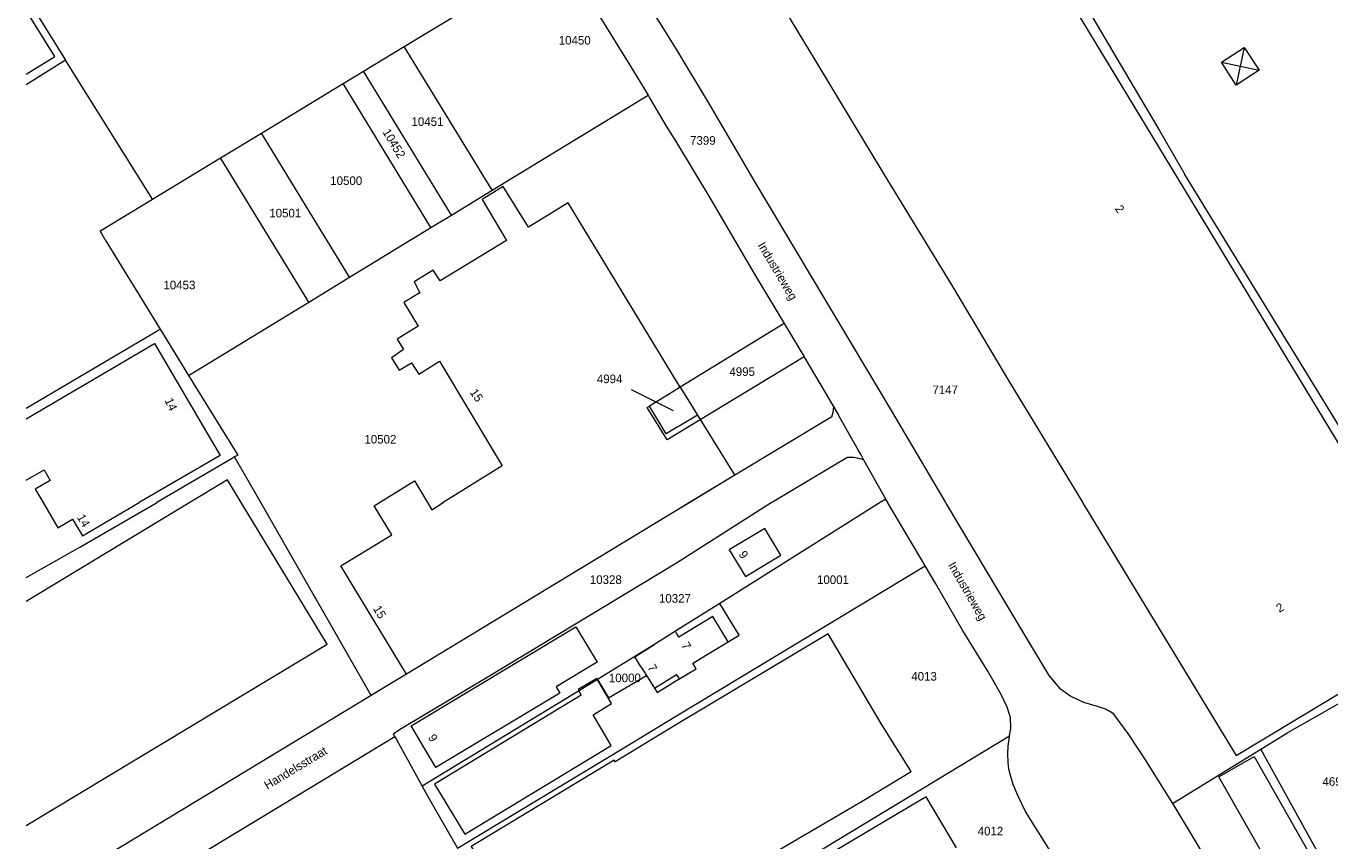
# Model space of a CAD drawing. Header units: metres. Extents: x 195864 to 198202, y 543264 to 544906.
# Tile 11 of 57: x 195864 to 196137, y 543929 to 544100. Entities that reach past the tile are written whole.
import ezdxf
from ezdxf.enums import TextEntityAlignment as Align

# ---------------------------------------------------------------- set-up
doc = ezdxf.new("R2010")
doc.units = ezdxf.units.M
doc.header["$MEASUREMENT"] = 0
for name, color, linetype, lineweight in [('Level 1', 7, 'Continuous', 0), ('Level 11', 7, 'Continuous', 0), ('Level 2', 7, 'Continuous', 0), ('Level 31', 7, 'Continuous', 0), ('Level 32', 7, 'Continuous', 0), ('Level 34', 7, 'Continuous', 0), ('Level 44', 7, 'Continuous', 0), ('Level 55', 7, 'Continuous', 0)]:
    doc.layers.add(name, color=color, linetype=linetype, lineweight=lineweight)
doc.styles.add('Style-CHAR_FAST_FONT', font='CHAR_FAST_FONT.shx')

# ---------------------------------------------------------------- blocks, each defined once
blk = doc.blocks.new('HM')
at = {"layer": 'Level 44', "color": 7, "linetype": 'Continuous', "lineweight": 0}
for p, q in [((0, 4), (4, 0)), ((0, 0), (4, 4)), ((0, 0), (0, 4)), ((0, 4), (4, 4)), ((4, 4), (4, 0)), ((4, 0), (0, 0))]:
    blk.add_line(p, q, dxfattribs=at)

msp = doc.modelspace()

# ---------------------------------------------------------------- linework, layer by layer
at = {"layer": 'Level 1', "color": 7, "linetype": 'Continuous', "lineweight": 0}
for p, q in [((195942.95, 544095.59), (195975.74, 544115.48)), ((195934.4, 544090.4), (195942.95, 544095.59)), ((195961.34, 544065.46), (195942.95, 544095.59)), ((195872, 544092.72), (195863.71, 544087.54)), ((195890.22, 544063.6), (195872, 544092.72)), ((195930.12, 544087.81), (195934.4, 544090.4)), ((195952.8, 544060.25), (195934.4, 544090.4)), ((195913.02, 544077.43), (195930.12, 544087.81)), ((195948.53, 544057.65), (195930.12, 544087.81)), ((195961.34, 544065.46), (195994, 544085.39)), ((195904.47, 544072.25), (195913.02, 544077.43)), ((195931.46, 544047.23), (195913.02, 544077.43)), ((195890.22, 544063.6), (195904.47, 544072.25)), ((195922.92, 544042.02), (195904.47, 544072.25)), ((196148.58, 544000), (196106.48, 544068.75)), ((195952.8, 544060.25), (195961.34, 544065.46)), ((195948.53, 544057.65), (195952.8, 544060.25)), ((195880.3, 544055.07), (195879.23, 544056.93)), ((195931.46, 544047.23), (195948.53, 544057.65)), ((195880.3, 544055.07), (195891.8, 544036.38)), ((195922.92, 544042.02), (195931.46, 544047.23)), ((195897.76, 544026.67), (195922.92, 544042.02)), ((195891.3, 544036.09), (195891.8, 544036.38)), ((195891.8, 544036.38), (195897.76, 544026.67)), ((196022.52, 544037.51), (196000.77, 544024.19)), ((196022.52, 544037.51), (196026.69, 544030.55)), ((196026.69, 544030.55), (196000, 544014.38)), ((195897.76, 544026.67), (195908.04, 544009.94)), ((196000.77, 544024.19), (196000, 544023.72)), ((196032.93, 544020.04), (196033.94, 544018.33)), ((196038.11, 544010.9), (196033.94, 544018.33)), ((195908.04, 544009.94), (195907.4, 544009.57)), ((195912.88, 544000), (195907.4, 544009.57)), ((196038.62, 544009.99), (196038.11, 544010.9)), ((196039.21, 544008.93), (196038.62, 544009.99)), ((196043.81, 544000.74), (196039.21, 544008.93)), ((195891.12, 544000), (195891, 543999.93)), ((195935.98, 543959.61), (195912.88, 544000)), ((196000, 543987.42), (196019.83, 544000)), ((196002.73, 544000), (196000, 543998.35)), ((196042.63, 544000), (196009.06, 543978.9)), ((196043.81, 544000.74), (196042.63, 544000)), ((196044.22, 544000), (196043.81, 544000.74)), ((196044.24, 543999.97), (196044.22, 544000)), ((196000, 543955.34), (196052.05, 543986.78)), ((196009.06, 543978.9), (196000, 543973.21)), ((195983.39, 543962.93), (195981.22, 543961.59)), ((196128.05, 543951.85), (196143.84, 543960.8)), ((195935.98, 543959.61), (195863.71, 543915.86)), ((195988.94, 543948.65), (196000, 543955.34)), ((195940.59, 543951.59), (195941.32, 543952.05)), ((195940.95, 543950.93), (195877.37, 543912.44)), ((195940.59, 543951.59), (195940.95, 543950.93)), ((196012.04, 543916.26), (196069.75, 543951.12)), ((195954.11, 543927.61), (195988.94, 543948.65)), ((196103.85, 543936.99), (196122.36, 543948.35)), ((196139.95, 543916.65), (196122.36, 543948.35))]:
    msp.add_line(p, q, dxfattribs=at)
at = {"layer": 'Level 1', "color": 7, "linetype": 'Continuous', "lineweight": 0, "flags": 128}
for points in [[(195948.15, 544154.3), (195865.74, 544102.72), (195872, 544092.72)], [(196075.04, 544122.31), (196081.22, 544111.73), (196094.71, 544088.78), (196101.2, 544077.83), (196106.48, 544068.75)], [(195976.85, 544113.65), (195980.37, 544107.93), (195983.14, 544103.05), (195990.18, 544091.7), (195994, 544085.39)], [(195988.45, 544113.02), (195992.85, 544106.11), (195996.44, 544100.59), (196000, 544094.91)], [(196000, 544094.91), (196007.01, 544083.12), (196016.35, 544067.15), (196045.18, 544018.98), (196056.3, 544000)], [(195994, 544085.39), (195994.33, 544084.85), (195997.8, 544078.86), (196000, 544075.49)], [(196000, 544075.49), (196006.92, 544063.86), (196016.32, 544047.87), (196022.52, 544037.51)], [(195879.23, 544056.93), (195879.38, 544057.03), (195890.22, 544063.6)], [(195863.71, 544019.83), (195891.3, 544036.09)], [(196026.69, 544030.55), (196026.84, 544030.3), (196032.93, 544020.04)], [(196000, 544023.72), (195999.52, 544023.43), (195994.29, 544020.22)], [(196000.77, 544024.19), (196004.4, 544018.34), (196000.51, 544016.02), (196000, 544015.72)], [(196000, 544014.38), (195998, 544013.17), (195993.85, 544019.95), (195994.29, 544020.22)], [(196000, 544015.72), (195997.82, 544014.4), (195994.29, 544020.22)], [(196032.49, 544017.97), (196012.21, 544005.73), (196002.73, 544000)], [(195907.4, 544009.57), (195906.93, 544009.29), (195906.71, 544009.16), (195891.12, 544000)], [(196019.83, 544000), (196020.08, 544000.16), (196035.67, 544009.45)], [(195863.71, 543984.28), (195874.98, 543990.69), (195891, 543999.93)], [(196000, 543998.35), (195943.39, 543964.09), (195936.57, 543959.97), (195935.98, 543959.61)], [(196052.05, 543986.78), (196051.97, 543986.91), (196044.24, 543999.97)], [(196056.3, 544000), (196056.44, 543999.75), (196072.98, 543972), (196077.95, 543963.78), (196080.22, 543961.12), (196082.57, 543959.46), (196085.21, 543958.2), (196088.06, 543957.32), (196089.98, 543956.73), (196091.33, 543955.98), (196094.69, 543951.39), (196098, 543946.33), (196103.85, 543936.99)], [(195941.32, 543952.05), (195942.28, 543952.64), (195960.68, 543963.66), (196000, 543987.42)], [(196069.75, 543951.12), (196070.01, 543952.66), (196069.95, 543954.98), (196069.23, 543957.16), (196068.01, 543959.82), (196065.18, 543964.68), (196059.88, 543973.28), (196054.31, 543982.98), (196052.05, 543986.78)], [(196000, 543962.7), (196004.09, 543965.19), (196003.4, 543966.33), (196013.11, 543972.25), (196009.06, 543978.9)], [(196000, 543973.21), (195999.76, 543973.06), (195995.24, 543970.23), (195983.39, 543962.93)], [(195983.39, 543962.93), (195985.69, 543959.07), (195993.69, 543963.79), (195995.93, 543960.22), (196000, 543962.7)], [(195981.22, 543961.59), (195980.36, 543961.06), (195946.66, 543940.61)], [(196122.36, 543948.35), (196125.98, 543950.58), (196128.05, 543951.85)], [(195940.95, 543950.93), (195941.28, 543950.34), (195946.66, 543940.61)], [(196078.22, 543927.02), (196073.1, 543935.27), (196071.44, 543938.6), (196070.5, 543940.95), (196070.03, 543942.58), (196069.58, 543944.16), (196069.44, 543945.56), (196069.39, 543947.34), (196069.47, 543948.98), (196069.7, 543950.84), (196069.75, 543951.12)], [(195946.66, 543940.61), (195947.85, 543938.45), (195953.83, 543928.06), (195954.11, 543927.61)], [(196103.85, 543936.99), (196104, 543936.75), (196113.1, 543921.64), (196117.73, 543914.49), (196119.72, 543911.76), (196122.19, 543909.8), (196124.26, 543909.24), (196125.96, 543909.18), (196126.86, 543909.33)]]:
    msp.add_lwpolyline(points, dxfattribs=at)
at = {"layer": 'Level 1', "color": 7, "linetype": 'Continuous', "lineweight": 0}
for centre, radius, start, end in [((196025.15, 544020.61), 7.8, 340.1994, 355.7551), ((196036.38, 544001.82), 7.65, 68.2452, 95.2543)]:
    msp.add_arc(centre, radius, start, end, dxfattribs=at)
at = {"layer": 'Level 11', "color": 7, "linetype": 'Continuous', "lineweight": 13}
for p, q in [((196000.77, 544024.19), (196000, 544025.46)), ((196000.77, 544024.19), (196012, 544006.06)), ((196002.7, 544000), (196000, 543998.37)), ((196085.04, 544000), (196114.92, 543950.81)), ((195986.31, 543949.14), (195982.49, 543955.56))]:
    msp.add_line(p, q, dxfattribs=at)
at = {"layer": 'Level 11', "color": 7, "linetype": 'Continuous', "lineweight": 13, "flags": 128}
for points in [[(196146.22, 544000), (196056.04, 544148.79), (196046.08, 544142.3)], [(196019.15, 544108.98), (196029.6, 544091.75), (196043.41, 544068.86), (196057.59, 544045.61), (196069.73, 544025.27), (196084.99, 544000.09), (196085.04, 544000)], [(195863.71, 544089.76), (195869.73, 544093.52), (195863.71, 544103.13)], [(196000, 544025.46), (195977.25, 544062.8), (195968.96, 544057.71), (195963.65, 544066.22), (195959.29, 544063.51), (195964.35, 544054.92), (195950.46, 544046.48), (195948.98, 544048.69), (195945, 544046.27), (195946.21, 544043.99), (195942.87, 544041.94), (195945.84, 544036.95), (195941.48, 544034.24), (195942.79, 544032.1), (195940.27, 544030.38), (195941.88, 544027.78), (195944.45, 544029.27), (195946, 544026.95), (195950.31, 544029.65), (195963.45, 544007.71), (195951.08, 544000)], [(195863.71, 544017.53), (195890.59, 544033.33), (195904.36, 544009.9), (195887.43, 544000)], [(195863.71, 544004.68), (195867.47, 544006.85), (195868.75, 544004.64), (195865.64, 544002.84), (195867.28, 544000)], [(195908.79, 544000), (195905.91, 544004.75), (195898.04, 544000)], [(195937.76, 544000), (195945.06, 544004.55), (195947.79, 544000)], [(196012, 544006.06), (196012.21, 544005.73), (196002.7, 544000)], [(195863.71, 543932.32), (195926.76, 543970.37), (195908.79, 544000)], [(195898.04, 544000), (195863.71, 543979.28)], [(195867.28, 544000), (195870.35, 543994.7), (195873.43, 543996.52), (195875.5, 543993.02), (195887.43, 544000)], [(196000, 543998.37), (195943.39, 543964.09), (195929.65, 543986.79), (195940.32, 543993.24), (195936.64, 543999.31), (195937.76, 544000)], [(195947.79, 544000), (195948.69, 543998.51), (195951.08, 544000)], [(196114.92, 543950.81), (196117.21, 543947.04), (196162, 543973.97), (196146.22, 544000)], [(196021.82, 543989.02), (196018.44, 543994.59), (196011.02, 543990.1), (196014.39, 543984.53), (196021.82, 543989.02)], [(195983.33, 543966.59), (195974.73, 543961.43), (195975.53, 543960.1), (195949.58, 543944.52), (195944.36, 543953.23), (195978.9, 543973.97), (195983.33, 543966.59)], [(196000, 543963.92), (196000.28, 543963.48), (196000.57, 543963.05), (196004.09, 543965.19), (196003.4, 543966.33), (196010.81, 543970.85), (196007.57, 543976.16), (196000.48, 543971.84), (196000, 543972.68)], [(196000, 543972.68), (195999.76, 543973.06), (195995.24, 543970.23)], [(196000, 543911.62), (196005.21, 543914.63), (196000.97, 543921.73), (196003.99, 543923.53), (196004.68, 543922.38), (196006.3, 543923.35), (196014.55, 543923.38), (196020.82, 543926.87), (196038.86, 543937.44), (196049.12, 543943.66), (196042.94, 543953.55), (196031.72, 543972.48), (196000, 543953.49)], [(195992.59, 543965.56), (195991.24, 543967.72), (195995.24, 543970.23)], [(195992.59, 543965.56), (195995.37, 543961.11), (195999.96, 543963.99), (196000, 543963.92)], [(195982.49, 543955.56), (195986.38, 543957.92), (195983.25, 543963.16), (195979.34, 543960.83), (195980.02, 543959.69)], [(195980.02, 543959.69), (195949.27, 543941.03), (195955.64, 543930.53), (195986.31, 543949.14)], [(196000, 543953.49), (195987.12, 543945.72), (195986.92, 543946.05), (195956.96, 543927.98), (195975.68, 543896.95), (196000, 543911.62)], [(196134.25, 543923.45), (196126.86, 543919.24), (196113.58, 543942.57), (196120.97, 543946.78), (196134.25, 543923.45)], [(196058.61, 543927.65), (196052.28, 543938.33), (196013.47, 543915.3), (196024.07, 543897.45), (196040.94, 543907.46)]]:
    msp.add_lwpolyline(points, dxfattribs=at)
at = {"layer": 'Level 31', "color": 7, "linetype": 'Continuous', "lineweight": 0}
msp.add_line((195990.46, 544023.72), (195999.3, 544019.34), dxfattribs=at)
at = {"layer": 'Level 55', "color": 7, "linetype": 'Continuous', "lineweight": 0}
msp.add_line((196148.58, 544000), (196106.48, 544068.75), dxfattribs=at)
at = {"layer": 'Level 55', "color": 7, "linetype": 'Continuous', "lineweight": 0, "flags": 128}
msp.add_lwpolyline([(196066.07, 544137.64), (196066.36, 544137.15), (196081.22, 544111.73), (196094.71, 544088.78), (196101.2, 544077.83), (196106.48, 544068.75)], dxfattribs=at)

# ---------------------------------------------------------------- block references
at = {"layer": 'Level 44', "color": 7, "linetype": 'Continuous', "lineweight": 0, "xscale": 1.431172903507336, "yscale": 1.431172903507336, "zscale": 1.431172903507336, "rotation": 302.9655107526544}
msp.add_blockref('HM', (196114.12, 544092.28), dxfattribs=at)

# ---------------------------------------------------------------- texts
at = {"layer": 'Level 2', "color": 7, "linetype": 'Continuous', "lineweight": 13, "style": 'Style-CHAR_FAST_FONT'}
for s, p in [('10450', (195978.65, 544096.89)), ('10451', (195947.8, 544079.84)), ('10500', (195930.78, 544067.47)), ('10501', (195918.01, 544060.67)), ('10453', (195895.83, 544045.6)), ('10502', (195937.94, 544013.29)), ('10328', (195985.16, 543983.87)), ('10327', (195999.64, 543979.93))]:
    msp.add_text(s, height=1.8, dxfattribs=at).set_placement(p, align=Align.MIDDLE_CENTER)
for s, rotation, p in [('10452', 300.9638, (195940.8, 544075.27)), ('7399', 0, (196005.49, 544075.9)), ('4995', 0, (196013.73, 544027.46)), ('4994', 0, (195985.96, 544025.94)), ('7147', 0, (196056.26, 544023.64)), ('10001', 0, (196032.75, 543983.85)), ('10000', 0, (195989.15, 543963.28)), ('4013', 0, (196051.83, 543963.61)), ('4693', 0, (196137.97, 543941.57)), ('4012', 0, (196065.74, 543931.17))]:
    msp.add_text(s, height=1.8, rotation=rotation, dxfattribs=at).set_placement(p, align=Align.MIDDLE_CENTER)
at = {"layer": 'Level 32', "color": 7, "linetype": 'Continuous', "lineweight": 13, "style": 'Style-CHAR_FAST_FONT'}
for s, rotation, p in [('2', 306.0905, (196091.71, 544061.57)), ('15', 304.6915, (195956.58, 544023.1)), ('14', 295.3353, (195892.7, 544021.44)), ('14', 301.0522, (195874.29, 543996.93)), ('9', 302.7524, (196012.9, 543989.18)), ('15', 301.0522, (195936.32, 543977.79)), ('2', 30.8753, (196126.27, 543976.9)), ('7', 301.0522, (196000.91, 543970.11)), ('7', 299.8728, (195993.81, 543965.5)), ('9', 301.0031, (195947.85, 543950.81))]:
    msp.add_text(s, height=1.8, rotation=rotation, dxfattribs=at).set_placement(p)
at = {"layer": 'Level 34', "color": 7, "linetype": 'Continuous', "lineweight": 13, "style": 'Style-CHAR_FAST_FONT'}
for s, rotation, p in [('Industrieweg', 300.6689, (196016.9, 544053.95)), ('Industrieweg', 299.8728, (196056.77, 543986.94)), ('Handelsstraat', 31.0817, (195914.26, 543939.82))]:
    msp.add_text(s, height=1.8, rotation=rotation, dxfattribs=at).set_placement(p)

doc.saveas('drawing.dxf')
